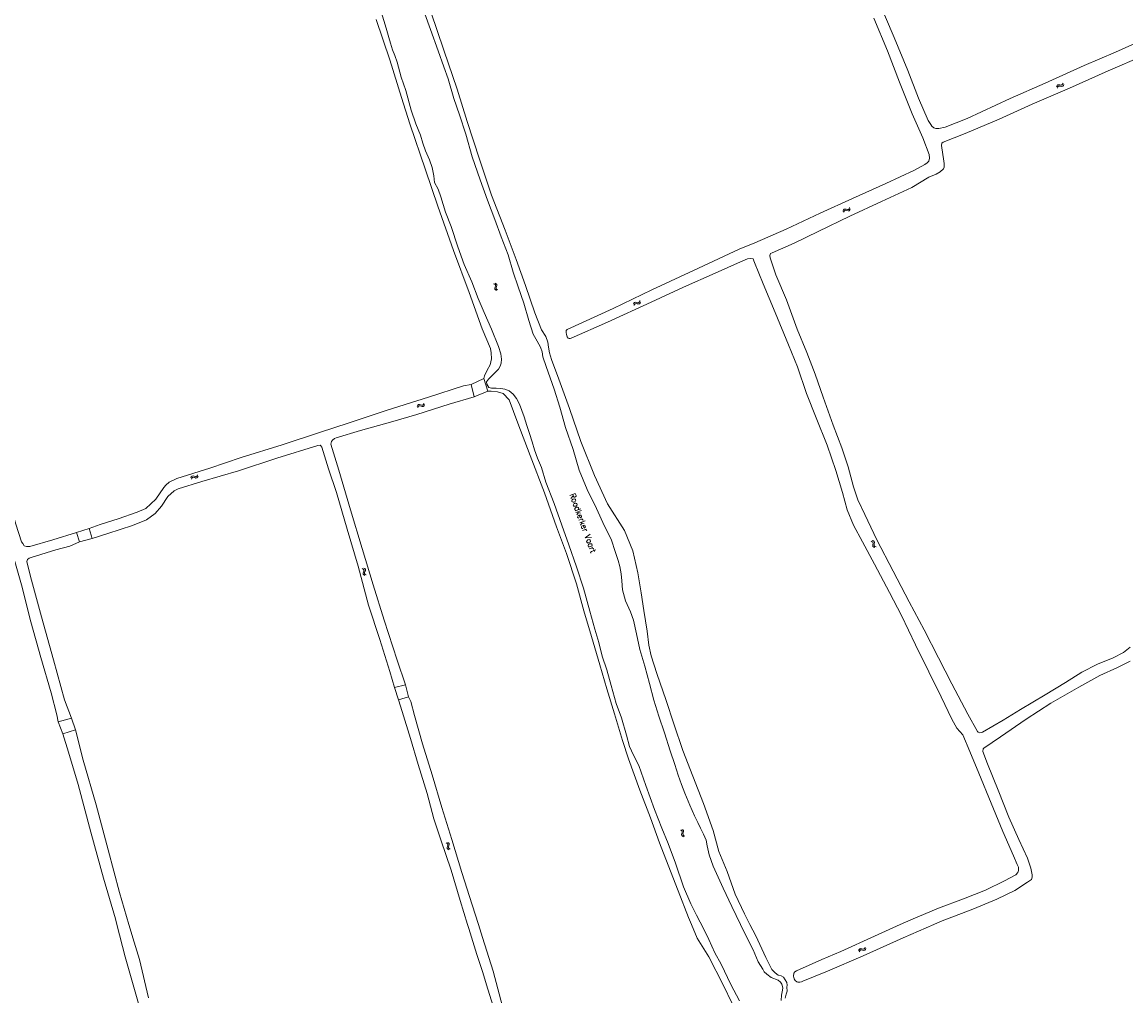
# Model space of a CAD drawing. Header units: metres. Extents: x 189705 to 199106, y 581686 to 588448.
# Tile 98 of 256: x 191020 to 191393, y 586976 to 587305. Entities that reach past the tile are written whole.
import ezdxf

# ---------------------------------------------------------------- set-up
doc = ezdxf.new("R2010")
doc.units = ezdxf.units.M
doc.layers.add('B-WA-OG-GBKN-G', color=7, linetype='Continuous', lineweight=18)
doc.styles.add('Style-STANDARD', font='STANDARD.shx')

msp = doc.modelspace()

# ---------------------------------------------------------------- linework, layer by layer
at = {"layer": 'B-WA-OG-GBKN-G'}
for p, q in [((191371.582, 587283.852), (191371.714, 587284.239)), ((191369.566, 587282.959), (191369.696, 587283.345)), ((191369.696, 587283.345), (191369.905, 587283.597)), ((191369.819, 587282.532), (191369.952, 587282.917)), ((191369.905, 587283.597), (191370.237, 587283.666)), ((191369.952, 587282.917), (191370.164, 587283.168)), ((191370.164, 587283.168), (191370.483, 587283.235)), ((191370.237, 587283.666), (191370.638, 587283.598)), ((191370.483, 587283.235), (191370.893, 587283.172)), ((191370.638, 587283.598), (191371.041, 587283.531)), ((191370.893, 587283.172), (191371.295, 587283.102)), ((191371.041, 587283.531), (191371.364, 587283.596)), ((191371.295, 587283.102), (191371.617, 587283.167)), ((191371.364, 587283.596), (191371.582, 587283.852)), ((191371.617, 587283.167), (191371.835, 587283.425)), ((191371.835, 587283.425), (191371.966, 587283.812)), ((191297.349, 587241.027), (191297.499, 587241.406)), ((191297.499, 587241.406), (191297.722, 587241.646)), ((191297.578, 587240.587), (191297.731, 587240.964)), ((191297.722, 587241.646), (191298.057, 587241.697)), ((191297.731, 587240.964), (191297.957, 587241.203)), ((191297.957, 587241.203), (191298.279, 587241.254)), ((191298.057, 587241.697), (191298.454, 587241.608)), ((191298.279, 587241.254), (191298.685, 587241.168)), ((191298.454, 587241.608), (191298.852, 587241.519)), ((191298.685, 587241.168), (191299.082, 587241.077)), ((191298.852, 587241.519), (191299.178, 587241.567)), ((191299.082, 587241.077), (191299.408, 587241.125)), ((191299.178, 587241.567), (191299.409, 587241.811)), ((191299.408, 587241.125), (191299.639, 587241.371)), ((191299.409, 587241.811), (191299.562, 587242.19)), ((191299.639, 587241.371), (191299.791, 587241.75)), ((191179.317, 587216.468), (191179.679, 587216.282)), ((191179.8, 587215.315), (191179.674, 587214.926)), ((191179.674, 587214.926), (191179.693, 587214.598)), ((191179.679, 587216.282), (191179.898, 587216.037)), ((191179.693, 587214.598), (191179.918, 587214.346)), ((191179.776, 587216.658), (191180.14, 587216.475)), ((191179.92, 587215.712), (191179.8, 587215.315)), ((191179.898, 587216.037), (191179.92, 587215.712)), ((191179.918, 587214.346), (191180.282, 587214.162)), ((191180.258, 587215.507), (191180.135, 587215.117)), ((191180.135, 587215.117), (191180.154, 587214.789)), ((191180.14, 587216.475), (191180.359, 587216.232)), ((191180.154, 587214.789), (191180.376, 587214.537)), ((191180.381, 587215.894), (191180.258, 587215.507)), ((191180.359, 587216.232), (191180.381, 587215.894)), ((191180.376, 587214.537), (191180.741, 587214.352)), ((191226.527, 587209.532), (191226.669, 587209.914)), ((191226.669, 587209.914), (191226.885, 587210.159)), ((191226.885, 587210.159), (191227.219, 587210.219)), ((191226.911, 587209.478), (191227.131, 587209.723)), ((191227.131, 587209.723), (191227.452, 587209.781)), ((191227.219, 587210.219), (191227.618, 587210.139)), ((191227.452, 587209.781), (191227.86, 587209.705)), ((191227.618, 587210.139), (191228.018, 587210.06)), ((191227.86, 587209.705), (191228.259, 587209.624)), ((191228.018, 587210.06), (191228.343, 587210.115)), ((191228.259, 587209.624), (191228.584, 587209.679)), ((191228.343, 587210.115), (191228.569, 587210.365)), ((191228.569, 587210.365), (191228.712, 587210.748)), ((191228.584, 587209.679), (191228.809, 587209.93)), ((191228.809, 587209.93), (191228.952, 587210.313)), ((191226.767, 587209.097), (191226.911, 587209.478)), ((191155.571, 587175.701), (191155.743, 587176.072)), ((191153.473, 587175.025), (191153.643, 587175.395)), ((191153.643, 587175.395), (191153.877, 587175.623)), ((191153.679, 587174.573), (191153.852, 587174.942)), ((191153.852, 587174.942), (191154.089, 587175.169)), ((191153.877, 587175.623), (191154.214, 587175.657)), ((191154.089, 587175.169), (191154.413, 587175.203)), ((191154.214, 587175.657), (191154.606, 587175.548)), ((191154.413, 587175.203), (191154.814, 587175.097)), ((191154.606, 587175.548), (191155, 587175.439)), ((191154.814, 587175.097), (191155.207, 587174.985)), ((191155, 587175.439), (191155.327, 587175.469)), ((191155.207, 587174.985), (191155.535, 587175.016)), ((191155.327, 587175.469), (191155.571, 587175.701)), ((191155.535, 587175.016), (191155.778, 587175.249)), ((191155.778, 587175.249), (191155.949, 587175.62)), ((191076.974, 587150.9), (191077.15, 587151.267)), ((191077.15, 587151.267), (191077.389, 587151.492)), ((191077.173, 587150.445), (191077.352, 587150.811)), ((191077.352, 587150.811), (191077.593, 587151.034)), ((191077.389, 587151.492), (191077.726, 587151.52)), ((191077.593, 587151.034), (191077.917, 587151.062)), ((191077.726, 587151.52), (191078.116, 587151.404)), ((191077.917, 587151.062), (191078.317, 587150.95)), ((191078.116, 587151.404), (191078.508, 587151.289)), ((191078.317, 587150.95), (191078.707, 587150.832)), ((191078.508, 587151.289), (191078.836, 587151.314)), ((191078.707, 587150.832), (191079.035, 587150.857)), ((191078.836, 587151.314), (191079.083, 587151.542)), ((191079.035, 587150.857), (191079.282, 587151.086)), ((191079.083, 587151.542), (191079.261, 587151.91)), ((191079.282, 587151.086), (191079.46, 587151.455)), ((191306.84, 587129.456), (191307.226, 587129.325)), ((191307.226, 587129.325), (191307.478, 587129.114)), ((191307.267, 587129.71), (191307.654, 587129.582)), ((191307.485, 587128.385), (191307.417, 587127.982)), ((191307.417, 587127.982), (191307.484, 587127.66)), ((191307.478, 587129.114), (191307.547, 587128.795)), ((191307.484, 587127.66), (191307.743, 587127.444)), ((191307.547, 587128.795), (191307.485, 587128.385)), ((191307.654, 587129.582), (191307.906, 587129.374)), ((191307.911, 587128.641), (191307.846, 587128.238)), ((191307.846, 587128.238), (191307.912, 587127.916)), ((191307.906, 587129.374), (191307.977, 587129.043)), ((191307.977, 587129.043), (191307.911, 587128.641)), ((191307.912, 587127.916), (191308.169, 587127.699)), ((191308.169, 587127.699), (191308.557, 587127.569)), ((191307.743, 587127.444), (191308.13, 587127.314)), ((191134.922, 587120.25), (191135.275, 587120.047)), ((191135.389, 587120.418), (191135.744, 587120.217)), ((191135.744, 587120.217), (191135.952, 587119.965)), ((191135.349, 587119.075), (191135.205, 587118.693)), ((191135.205, 587118.693), (191135.208, 587118.364)), ((191135.208, 587118.364), (191135.421, 587118.102)), ((191135.275, 587120.047), (191135.482, 587119.792)), ((191135.488, 587119.466), (191135.349, 587119.075)), ((191135.421, 587118.102), (191135.776, 587117.9)), ((191135.482, 587119.792), (191135.488, 587119.466)), ((191135.816, 587119.245), (191135.674, 587118.862)), ((191135.674, 587118.862), (191135.677, 587118.533)), ((191135.677, 587118.533), (191135.888, 587118.27)), ((191135.958, 587119.626), (191135.816, 587119.245)), ((191135.888, 587118.27), (191136.243, 587118.068)), ((191135.952, 587119.965), (191135.958, 587119.626)), ((191242.407, 587031.882), (191242.779, 587031.716)), ((191242.779, 587031.716), (191243.009, 587031.483)), ((191242.949, 587030.756), (191242.844, 587030.362)), ((191242.855, 587032.096), (191243.228, 587031.932)), ((191243.048, 587031.159), (191242.949, 587030.756)), ((191243.009, 587031.483), (191243.048, 587031.159)), ((191243.228, 587031.932), (191243.46, 587031.702)), ((191243.396, 587030.972), (191243.294, 587030.576)), ((191243.294, 587030.576), (191243.33, 587030.249)), ((191243.5, 587031.365), (191243.396, 587030.972)), ((191243.46, 587031.702), (191243.5, 587031.365)), ((191163.241, 587027.577), (191163.6, 587027.385)), ((191163.6, 587027.385), (191163.814, 587027.136)), ((191163.703, 587027.759), (191164.063, 587027.569)), ((191163.814, 587027.136), (191163.83, 587026.81)), ((191164.063, 587027.569), (191164.279, 587027.323)), ((191164.294, 587026.984), (191164.164, 587026.599)), ((191164.279, 587027.323), (191164.294, 587026.984)), ((191242.844, 587030.362), (191242.88, 587030.035)), ((191242.88, 587030.035), (191243.117, 587029.795)), ((191243.117, 587029.795), (191243.491, 587029.63)), ((191243.33, 587030.249), (191243.566, 587030.009)), ((191243.566, 587030.009), (191243.939, 587029.844)), ((191163.702, 587026.415), (191163.569, 587026.03)), ((191163.569, 587026.03), (191163.582, 587025.701)), ((191163.582, 587025.701), (191163.802, 587025.445)), ((191163.83, 587026.81), (191163.702, 587026.415)), ((191163.802, 587025.445), (191164.163, 587025.254)), ((191164.164, 587026.599), (191164.033, 587026.212)), ((191164.033, 587026.212), (191164.046, 587025.883)), ((191164.046, 587025.883), (191164.264, 587025.627)), ((191164.264, 587025.627), (191164.625, 587025.435)), ((191302.648, 586991.217), (191302.8, 586991.595)), ((191302.8, 586991.595), (191303.023, 586991.834)), ((191302.876, 586990.775), (191303.03, 586991.152)), ((191303.023, 586991.834), (191303.358, 586991.884)), ((191303.03, 586991.152), (191303.256, 586991.391)), ((191303.256, 586991.391), (191303.579, 586991.44)), ((191303.358, 586991.884), (191303.754, 586991.794)), ((191303.579, 586991.44), (191303.984, 586991.353)), ((191303.754, 586991.794), (191304.153, 586991.704)), ((191303.984, 586991.353), (191304.382, 586991.261)), ((191304.153, 586991.704), (191304.479, 586991.75)), ((191304.382, 586991.261), (191304.707, 586991.307)), ((191304.479, 586991.75), (191304.711, 586991.994)), ((191304.707, 586991.307), (191304.939, 586991.552)), ((191304.711, 586991.994), (191304.864, 586992.373)), ((191304.939, 586991.552), (191305.092, 586991.931))]:
    msp.add_line(p, q, dxfattribs=at)
at = {"layer": 'B-WA-OG-GBKN-G', "flags": 128}
for points in [[(191328.684, 587268.925), (191328.109, 587269.148), (191327.412, 587269.665), (191327.02, 587270.237), (191326.18, 587271.648), (191322.848, 587279.121), (191319.224, 587288.525), (191314.644, 587299.615), (191309.176, 587312.679)], [(191141.4, 587307.921), (191143.047, 587302.82), (191143.92, 587299.669), (191144.429, 587297.715), (191145.097, 587295.515), (191145.889, 587293.559), (191146.66, 587291.312), (191148.075, 587286.272)], [(191191.223, 587204.065), (191189.529, 587209.876), (191187.615, 587215.456), (191185.883, 587220.383), (191184.183, 587226.208), (191181.821, 587232.347), (191179.695, 587238.193), (191177.278, 587244.733), (191174.72, 587251.552), (191172.087, 587259.359), (191169.878, 587267.014), (191167.764, 587273.552), (191165.836, 587279.061), (191163.981, 587285.694), (191162.436, 587289.741), (191160.616, 587295.095), (191157.959, 587302.372), (191156.042, 587307.682)], [(191158.133, 587308.35), (191162.497, 587295.319), (191167.002, 587282.191), (191170.368, 587271.311), (191174.534, 587258.507), (191178.53, 587246.377), (191183.168, 587234.584), (191186.87, 587224.592), (191190.052, 587215.838), (191193.224, 587206.626), (191195.5, 587200.92), (191196.915, 587198.592), (191197.631, 587196.752), (191197.851, 587195.078), (191198.172, 587193.158), (191198.813, 587190.809)], [(191175.953, 587184.479), (191176.192, 587185.368), (191177.149, 587187.292), (191178.189, 587189.04), (191178.611, 587191.065), (191178.51, 587193.125), (191178.276, 587194.535), (191175.485, 587201.265), (191171.031, 587213.508), (191165.727, 587227.683), (191160.467, 587242.638), (191156.337, 587254.951), (191151.016, 587270.436), (191148.191, 587279.336), (191144.212, 587292.061), (191139.659, 587305.706)], [(191307.776, 587306.177), (191312.376, 587295.166), (191316.408, 587284.566), (191320.77, 587273.906), (191324.382, 587265.797), (191326.532, 587260.16), (191326.641, 587258.882), (191326.389, 587257.86), (191325.828, 587257.306), (191325.054, 587256.779), (191321.53, 587254.785), (191311.848, 587250.346), (191300.606, 587245.216), (191289.619, 587240.273), (191278.123, 587234.899), (191267.591, 587230.297), (191262.251, 587228.093), (191248.495, 587221.746), (191232.781, 587214.368), (191219.729, 587208.073), (191204.12, 587201.011), (191203.808, 587200.645), (191203.771, 587200.019), (191203.933, 587199.327), (191204.173, 587198.492), (191204.518, 587198.089), (191204.795, 587197.984), (191205.202, 587197.968), (191205.474, 587198.049), (191217.737, 587203.426)], [(191400.766, 587299.785), (191389.402, 587294.675), (191378.877, 587290.157), (191365.693, 587284.171), (191353.816, 587279.038), (191339.325, 587272.243), (191331.849, 587269.34), (191329.734, 587268.879), (191328.684, 587268.925)], [(191328.857, 587253.436), (191330.21, 587254.303), (191331.298, 587255.314), (191331.58, 587255.83), (191331.529, 587257.081), (191331.436, 587257.847), (191330.626, 587263.191), (191330.805, 587263.922), (191331.222, 587264.257), (191338.647, 587267.199), (191350.159, 587272.075), (191361.309, 587277.159), (191373.952, 587282.527), (191386.921, 587288.359), (191398.986, 587293.574)], [(191148.075, 587286.272), (191149.687, 587281.714), (191151.465, 587275.088), (191153.051, 587270.473), (191154.623, 587266.593), (191155.333, 587263.947), (191156.237, 587261.363), (191157.634, 587258.312), (191158.531, 587255.703), (191159.098, 587252.877), (191159.314, 587250.705), (191160.588, 587248.371), (191161.466, 587245.846), (191163.067, 587240.656), (191164.922, 587235.747), (191167.208, 587228.918), (191169.372, 587222.935), (191171.943, 587217.066), (191174.115, 587211.471), (191176.146, 587206.748), (191178.629, 587201.131), (191180.909, 587195.206), (191181.723, 587192.778), (191181.916, 587190.956), (191181.803, 587189.594), (191181.498, 587188.609), (191180.897, 587187.645), (191179.829, 587186.426), (191177.559, 587184.267), (191176.932, 587183.342), (191177.003, 587182.482), (191177.641, 587181.361), (191178.576, 587181.231), (191180.177, 587181.187), (191181.745, 587181.117), (191183.144, 587180.79), (191184.567, 587180.269), (191185.883, 587179.135), (191187.053, 587177.68), (191188.046, 587175.736), (191188.837, 587173.58), (191189.57, 587171.521), (191190.498, 587168.621), (191191.439, 587165.902), (191192.303, 587163.041), (191193.141, 587160.375), (191194.147, 587157.539), (191195.479, 587154.384), (191196.978, 587149.414), (191199.798, 587142.238)], [(191394.358, 587093.645), (191392.111, 587091.831), (191388.627, 587090.064), (191383.411, 587087.892), (191378.101, 587085.267), (191372.5, 587081.749), (191365.723, 587077.63), (191357.347, 587072.658), (191351.461, 587069.084), (191344.555, 587064.971), (191343.614, 587064.776), (191343.09, 587064.935), (191342.774, 587065.254), (191339.582, 587071.093), (191334.194, 587081.351), (191329.665, 587090.074), (191324.797, 587099.538), (191319.78, 587109.003), (191314.269, 587119.34), (191308.824, 587129.929), (191304.799, 587138.468), (191302.419, 587143.446), (191300.942, 587147.855), (191299.142, 587154.566), (191296.932, 587160.981), (191294.075, 587168.652), (191290.626, 587178.146), (191287.977, 587185.919), (191285.195, 587193.18), (191281.918, 587201.138), (191278.264, 587210.977), (191274.641, 587219.43), (191272.699, 587225.209), (191272.62, 587226.052), (191272.909, 587226.659), (191273.377, 587226.877), (191280.874, 587230.149), (191288.946, 587234.08), (191299.715, 587239.283), (191310.398, 587244.196), (191320.588, 587249.014), (191326.33, 587252.447), (191328.857, 587253.436)], [(191217.737, 587203.426), (191232.569, 587210.211), (191243.474, 587215.295), (191254.164, 587220.012), (191262.768, 587223.841), (191265.12, 587224.876), (191266.021, 587224.942), (191266.96, 587224.84), (191267.241, 587224.209), (191267.471, 587223.657), (191270.389, 587216.401), (191274.407, 587206.793), (191278.961, 587195.782), (191282.015, 587188.383), (191285.065, 587179.409), (191288.281, 587171.108), (191291.997, 587161.968), (191294.998, 587153.403), (191297.156, 587145.899), (191298.793, 587140.096), (191300.959, 587134.912), (191303.932, 587129.282), (191307.969, 587121.683), (191313.057, 587112.172), (191317.1, 587104.436), (191321.816, 587094.5), (191326.336, 587085.303), (191330.51, 587076.867), (191334.178, 587069.419), (191335.851, 587066.337), (191337.821, 587064.09), (191340.262, 587058.496), (191343.277, 587051.149), (191347.467, 587041.008), (191351.375, 587031.426), (191355, 587023.214), (191356.253, 587020.277), (191356.617, 587019.4), (191356.707, 587018.298), (191356.489, 587017.561), (191355.733, 587016.736), (191351.981, 587014.71), (191345.521, 587011.6), (191338.117, 587008.715), (191329.583, 587005.572), (191320.306, 587001.636), (191316.724, 587000)], [(191262.715, 587000), (191259.832, 587006.065), (191256.908, 587012.292), (191253.522, 587019.66), (191252.157, 587023.551), (191251.476, 587026.623), (191251.09, 587028.531), (191250.227, 587030.558), (191249.189, 587032.529), (191248.307, 587034.479), (191247.154, 587036.69), (191245.568, 587040.369), (191243.88, 587044.314), (191242.792, 587047.351), (191241.627, 587050.453), (191240.486, 587054.025), (191238.983, 587058.647), (191237.021, 587064.751), (191235.185, 587070.376), (191233.417, 587075.774), (191231.955, 587081.455), (191230.353, 587087.31), (191228.71, 587092.947), (191227.555, 587098.225), (191226.543, 587102.804), (191225.603, 587105.659), (191223.913, 587109.339), (191222.894, 587113.008), (191222.614, 587116.045), (191222.374, 587118.448), (191221.928, 587120.983), (191221.407, 587122.969), (191220.491, 587125.688), (191219.001, 587130.206), (191216.8, 587134.594), (191214.029, 587140.562), (191210.875, 587146.991), (191208.212, 587153.43), (191206.147, 587160.496), (191203.62, 587167.889), (191201.715, 587174.793), (191199.707, 587180.891), (191197.091, 587188.459), (191195.941, 587191.819), (191195.76, 587193.467), (191195.151, 587194.995), (191194.044, 587197.076), (191192.699, 587199.392), (191191.223, 587204.065)], [(191038.4, 587132.449), (191030.317, 587129.998), (191022.551, 587127.719), (191021.498, 587127.682), (191020.693, 587127.972), (191020.182, 587128.654), (191019.806, 587129.315), (191017.816, 587135.232), (191015.175, 587144.66), (191011.853, 587156.159), (191008.484, 587168.505), (191004.533, 587181.429), (191000.581, 587196.045), (191000, 587198.087)], [(191198.813, 587190.809), (191201.328, 587184.262), (191204.978, 587174.265), (191208.769, 587163.189), (191213.377, 587151.725), (191217.754, 587142.123), (191223.523, 587133.097), (191226.306, 587126.219), (191227.994, 587118.832), (191229.176, 587112.05), (191230.113, 587106.051), (191231.235, 587099.069), (191231.801, 587094.396), (191232.504, 587090.807), (191234.415, 587084.8), (191237.659, 587075.704), (191240.169, 587067.762), (191243.298, 587058.795), (191246.622, 587050.073), (191250.215, 587040.915), (191253.491, 587031.773), (191255.407, 587024.695), (191258.255, 587017.958), (191260.935, 587010.196), (191264.094, 587003.554), (191265.9, 587000)], [(191000, 587185.488), (191000.813, 587182.669), (191004.382, 587169.592), (191007.851, 587156.885), (191011.06, 587144.811), (191014.284, 587133.959), (191016.638, 587125.766), (191019.706, 587114.779), (191022.957, 587102.299), (191026.275, 587090.186), (191029.821, 587078.24), (191031.747, 587070.825), (191032.114, 587068.455)], [(191171.708, 587182.419), (191175.953, 587184.479)], [(191177.367, 587180.162), (191175.953, 587184.479)], [(191171.708, 587182.419), (191169.135, 587181.967), (191157.309, 587178.195), (191143.277, 587173.774), (191130.479, 587169.505), (191120.472, 587166.171), (191107.843, 587162.094), (191093.941, 587157.769), (191083.415, 587154.207), (191072.25, 587150.701), (191069.638, 587149.371), (191068.514, 587148.456), (191067.901, 587147.647), (191065.107, 587143.716), (191061.829, 587140.499), (191058.83, 587139.25), (191052.479, 587137.057), (191046.382, 587135.114), (191042.614, 587133.754)], [(191171.708, 587182.419), (191172.781, 587178.298)], [(191172.781, 587178.298), (191177.367, 587180.162)], [(191246.144, 587000), (191245.153, 587002.321), (191241.688, 587011.354), (191238.325, 587020.058), (191235.406, 587027.641), (191232.356, 587036.039), (191228.746, 587045.403), (191224.835, 587055.971), (191222.835, 587062.152), (191220.178, 587071.167), (191217.562, 587079.607), (191215.15, 587087.761), (191212.342, 587097.325), (191209.792, 587105.997), (191207.29, 587115.03), (191203.874, 587125.374), (191200.552, 587134.336), (191196.486, 587145.789), (191191.641, 587158.404), (191187.533, 587169.347), (191184.518, 587177.189), (191182.539, 587179.354), (191180.601, 587179.982), (191178.458, 587180.16), (191177.367, 587180.162)], [(191149.488, 587080.932), (191146.658, 587089.322), (191142.343, 587102.804), (191138.558, 587114.714), (191134.867, 587127.068), (191130.956, 587140.109), (191127.027, 587153.433), (191124.239, 587162.249), (191124.523, 587163.164), (191124.831, 587163.665), (191125.48, 587164.19), (191126.089, 587164.45), (191134.321, 587166.925), (191144.402, 587169.697), (191153.313, 587172.323), (191164.323, 587175.778), (191172.781, 587178.298)], [(191043.595, 587130.363), (191048.89, 587132.106), (191057.311, 587134.793), (191062.046, 587136.688), (191064.916, 587138.817), (191067.046, 587141.274), (191069.259, 587144.557), (191071.321, 587146.478), (191072.662, 587147.133), (191080.649, 587149.669), (191093.061, 587153.23), (191106.079, 587157.568), (191119.877, 587161.804), (191120.685, 587161.908), (191120.968, 587161.731), (191121.261, 587161.225), (191123.485, 587153.951), (191126.234, 587145.91), (191129.815, 587133.596), (191133.537, 587121.015), (191137.028, 587107.9), (191140.847, 587096.268), (191144.279, 587085.465), (191145.807, 587080.043)], [(191199.798, 587142.238), (191202.409, 587134.851), (191204.665, 587128.274), (191207.353, 587120.828), (191209.681, 587113.611), (191211.844, 587105.872), (191213.555, 587099.738), (191214.806, 587095.234), (191215.985, 587090.673), (191217.571, 587086.038), (191219.01, 587080.777), (191220.721, 587074.701), (191222.544, 587069.832), (191224.256, 587063.975), (191225.19, 587060.171), (191226.537, 587057.262), (191228.369, 587053.678), (191230.747, 587046.938), (191233.701, 587038.812), (191236.198, 587032.569), (191238.27, 587027.316), (191240.739, 587020.77), (191243.481, 587012.781), (191245.892, 587007.022), (191247.838, 587003.127), (191249.093, 587000.832), (191249.5, 587000)], [(191038.4, 587132.449), (191042.614, 587133.754)], [(191039.313, 587129.317), (191038.4, 587132.449)], [(191042.614, 587133.754), (191043.595, 587130.363)], [(191036.637, 587069.732), (191034.307, 587075.922), (191030.619, 587089.445), (191026.473, 587103.979), (191022.804, 587117.515), (191021.551, 587122.626), (191021.763, 587123.347), (191022.392, 587123.723), (191023.059, 587123.925), (191031.337, 587126.517), (191036.073, 587127.805), (191039.313, 587129.317)], [(191043.595, 587130.363), (191039.313, 587129.317)], [(191328.105, 587000), (191330.329, 587000.968), (191341.222, 587005.232), (191349.309, 587008.533), (191355.451, 587011.529), (191359.679, 587014.271), (191361.052, 587015.202), (191361.252, 587016.005), (191361.243, 587016.789), (191360.888, 587019.065), (191359.664, 587022.449), (191356.831, 587028.758), (191353.454, 587036.263), (191349.751, 587045.435), (191346.227, 587054.25), (191344.619, 587058.478), (191344.728, 587059.352), (191344.982, 587059.603), (191350.643, 587063.438), (191359.304, 587069.361), (191367.624, 587074.754), (191377.02, 587080.173), (191384.107, 587084.077), (191390.156, 587086.782), (191394.459, 587088.927)], [(191145.807, 587080.043), (191149.488, 587080.932)], [(191147.171, 587075.919), (191145.807, 587080.043)], [(191150.523, 587076.921), (191149.488, 587080.932)], [(191150.523, 587076.921), (191147.171, 587075.919)], [(191147.171, 587075.919), (191148.394, 587071.971), (191151.167, 587062.891), (191153.799, 587054.006), (191156.851, 587044.31), (191159.137, 587035.66), (191161.44, 587028.624), (191164.934, 587018.408), (191167.969, 587008.086), (191170.516, 587000)], [(191174.148, 587000), (191172.097, 587006.673), (191168.564, 587017.606), (191165.193, 587028.731), (191161.8, 587039.501), (191158.487, 587050.561), (191155.24, 587061.007), (191152.594, 587070.635), (191151.299, 587075.365), (191150.523, 587076.921)], [(191032.114, 587068.455), (191036.637, 587069.732)], [(191033.723, 587064.394), (191032.114, 587068.455)], [(191037.956, 587065.725), (191036.637, 587069.732)], [(191037.956, 587065.725), (191033.723, 587064.394)], [(191051.986, 587000), (191051.493, 587001.906), (191047.477, 587015.612), (191043.152, 587031.213), (191038.965, 587047.258), (191035.626, 587058.247), (191033.723, 587064.394)], [(191037.956, 587065.725), (191040.637, 587055.516), (191044.959, 587040.399), (191049.101, 587025.278), (191052.879, 587010.831), (191056.068, 587000)], [(191115.952, 586768.802), (191115.096, 586772.216), (191113.044, 586779.688), (191110.005, 586790.433), (191107.153, 586801.113), (191104.197, 586811.295), (191101.092, 586821.575), (191098.131, 586832.773), (191094.983, 586844.165), (191091.949, 586854.405), (191089.13, 586865.215), (191086.491, 586875.726), (191083.496, 586886.096), (191080.915, 586896.336), (191078.094, 586906.505), (191075.689, 586914.618), (191073.221, 586923.81), (191070.472, 586934.464), (191068.295, 586943.171), (191065.217, 586954.175), (191061.469, 586965.781), (191057.763, 586978.784), (191054.813, 586989.077), (191051.986, 587000)], [(191056.068, 587000), (191057.828, 586994.025), (191059.592, 586988.161), (191062.685, 586975.271)], [(191170.516, 587000), (191170.933, 586998.675), (191173.599, 586989.906), (191175.525, 586984.17), (191177.392, 586978.109), (191179.118, 586972.403)], [(191225.202, 586835.144), (191224.195, 586838.469), (191221.646, 586845.968), (191218.598, 586855.782), (191216.017, 586863.313), (191213.052, 586872.597), (191210.049, 586882.269), (191206.846, 586892.278), (191203.907, 586901.555), (191200.957, 586911.906), (191197.46, 586923.356), (191193.995, 586934.2), (191190.574, 586945.023), (191187.327, 586955.323), (191184.517, 586964.587), (191181.715, 586974.465), (191179.2, 586984.272), (191175.495, 586995.619), (191174.148, 587000)], [(191295.774, 586865.845), (191298.106, 586867.831), (191299.428, 586868.862), (191300.335, 586870.03), (191300.675, 586871.659), (191300.505, 586873.482), (191298.59, 586878.374), (191295.205, 586885.183), (191291.688, 586893.324), (191288.442, 586901.167), (191285.249, 586909.876), (191280.763, 586921.174), (191277.447, 586929.845), (191274.706, 586938.003), (191270.992, 586947.709), (191267.443, 586956.432), (191263.882, 586965.006), (191259.958, 586973.284), (191256.869, 586979.607), (191251.975, 586989.039), (191248.103, 586995.415), (191246.144, 587000)], [(191249.5, 587000), (191251.993, 586994.908), (191254.038, 586990.386), (191256.154, 586986.644), (191259.498, 586979.742), (191262.434, 586974.272)], [(191267.041, 586991.444), (191263.919, 586997.466), (191262.715, 587000)], [(191265.9, 587000), (191267.86, 586996.144), (191271.264, 586988.904), (191273.352, 586984.855), (191274.453, 586983.669), (191275.498, 586982.898), (191276.514, 586982.613), (191277.218, 586982.168), (191277.874, 586981.361), (191278.341, 586980.386), (191278.458, 586979.459), (191278.441, 586978.791), (191278.52, 586977.442), (191278.149, 586976.467), (191277.836, 586975.175)], [(191281.635, 586984.399), (191281.14, 586983.994), (191280.781, 586983.536), (191280.665, 586982.571), (191280.828, 586981.605), (191281.161, 586981.058), (191281.762, 586980.666), (191282.15, 586980.534), (191282.785, 586980.569), (191283.304, 586980.65), (191283.849, 586980.809), (191292.113, 586984.272), (191304.19, 586989.403), (191317.686, 586995.465), (191328.105, 587000)], [(191316.724, 587000), (191308.038, 586996.033), (191296.615, 586990.924), (191290.264, 586988.229), (191281.635, 586984.399)], [(191276.498, 586974.325), (191276.54, 586976.097), (191276.965, 586977.828), (191277.015, 586978.638), (191276.678, 586979.793), (191276.222, 586980.483), (191275.494, 586981.174), (191273.135, 586982.096), (191271.644, 586983.174), (191270.781, 586984.041), (191270.223, 586984.951), (191268.727, 586987.351), (191267.041, 586991.444)]]:
    msp.add_lwpolyline(points, dxfattribs=at)

# ---------------------------------------------------------------- texts
at = {"layer": 'B-WA-OG-GBKN-G', "style": 'Style-STANDARD'}
msp.add_text('Roodkerker Vaart', height=2, rotation=290.06635, dxfattribs=at).set_placement((191204.925, 587145.215))

doc.saveas('drawing.dxf')
